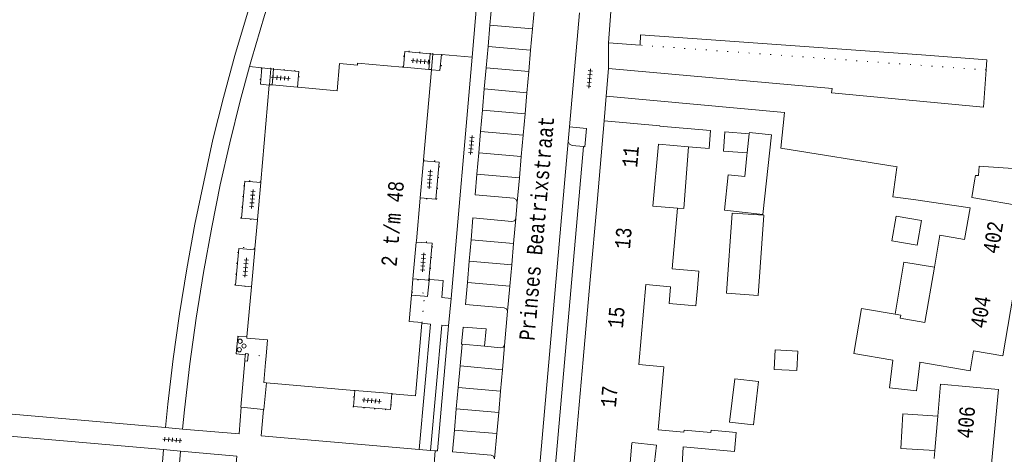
# Model space of a CAD drawing. Header units: metres. Extents: x 196790 to 198335, y 354523 to 356036.
# Tile 85 of 105: x 197760 to 197875, y 355250 to 355301. Entities that reach past the tile are written whole.
import ezdxf

# ---------------------------------------------------------------- set-up
doc = ezdxf.new("R2010")
doc.units = ezdxf.units.M
doc.linetypes.add('DGN Style 1', pattern=[1.160006, 0.00193, -1.158076])
doc.linetypes.add('DGN Style 2', pattern=[186.027128, 111.616277, -74.410851])
for name, color, linetype, lineweight in [('afdak', 252, 'DGN Style 2', 18), ('bij- of bedrijfsgebouw', 252, 'Continuous', 18), ('functiescheiding', 252, 'Continuous', 18), ('hoofdgebouw', 252, 'Continuous', 18), ('huisnummer BAG', 252, 'Continuous', 18), ('kant betonverharding', 252, 'Continuous', 18), ('kant klinkerverharding', 252, 'Continuous', 18), ('kant muur (extern)', 252, 'Continuous', 18), ('kant tegelverharding', 252, 'Continuous', 18), ('overig WOZ', 252, 'DGN Style 1', 18), ('straatnaam', 252, 'Continuous', 18), ('tuinhuis', 252, 'DGN Style 2', 18), ('verh betonsymbool', 2, 'Continuous', 0), ('verh tegelsymbool', 2, 'Continuous', 0), ('vlakafsluiter grijs', 252, 'DGN Style 2', 18), ('vlakafsluiter groen', 252, 'DGN Style 2', 18)]:
    doc.layers.add(name, color=color, linetype=linetype, lineweight=lineweight)
doc.styles.add('Style-Courier New', font='cour.ttf')

# ---------------------------------------------------------------- blocks, each defined once
blk = doc.blocks.new('S621')
at = {"layer": 'verh betonsymbool', "color": 252, "linetype": 'Continuous', "lineweight": 0}
for centre in [(-0.48, 0.24), (0.52, 0.24), (0.02, -0.26)]:
    blk.add_circle(centre, 0.25, dxfattribs=at)
blk = doc.blocks.new('S642')
at = {"layer": 'verh tegelsymbool', "color": 252}
for p, q in [((-1.12, 0), (1.12, 0)), ((-0.9, -0.25), (-0.9, 0.25)), ((-0.45, -0.25), (-0.45, 0.25)), ((0, -0.25), (0, 0.25)), ((0.45, -0.25), (0.45, 0.25)), ((0.9, -0.25), (0.9, 0.25))]:
    blk.add_line(p, q, dxfattribs=at)

msp = doc.modelspace()

# ---------------------------------------------------------------- linework, layer by layer
at = {"layer": 'afdak', "flags": 128}
for points in [[(197845.279, 355285.187), (197842.498, 355285.4), (197842.67, 355287.648), (197845.522, 355287.43)], [(197838.425, 355285.902), (197837.885, 355278.68), (197837.139, 355278.733)], [(197867.13, 355271.846), (197863.567, 355272.426), (197862.535, 355266.34)], [(197867.189, 355250.387), (197863.208, 355250.639), (197863.462, 355254.67), (197867.534, 355254.412)]]:
    msp.add_lwpolyline(points, dxfattribs=at)
at = {"layer": 'bij- of bedrijfsgebouw'}
msp.add_line((197843.532, 355278.131), (197847.213, 355277.919), dxfattribs=at)
at = {"layer": 'bij- of bedrijfsgebouw', "flags": 128}
for points in [[(197847.213, 355277.919), (197846.537, 355268.519), (197842.86, 355268.784), (197843.532, 355278.131)], [(197839.458, 355269.382), (197839.277, 355267.331), (197836.158, 355267.605), (197836.329, 355269.543)], [(197865.428, 355260.629), (197865.024, 355257.394), (197861.895, 355257.744), (197862.287, 355260.962)], [(197845.997, 355253.395), (197843.209, 355253.728), (197843.812, 355258.782), (197846.6, 355258.449), (197845.997, 355253.395)], [(197837.787, 355250.77), (197837.675, 355248.732), (197834.452, 355248.996), (197834.688, 355251.016)]]:
    msp.add_lwpolyline(points, dxfattribs=at)
at = {"layer": 'functiescheiding'}
for p, q in [((197820.208, 355299.707), (197815.229, 355300.141)), ((197819.988, 355297.217), (197815.012, 355297.651)), ((197819.769, 355294.726), (197814.795, 355295.16)), ((197819.55, 355292.236), (197814.577, 355292.67)), ((197819.33, 355289.746), (197814.36, 355290.179)), ((197819.111, 355287.255), (197814.143, 355287.689)), ((197818.891, 355284.765), (197813.925, 355285.198)), ((197818.672, 355282.275), (197813.708, 355282.708)), ((197817.996, 355274.595), (197813.036, 355275.044)), ((197812.82, 355272.53), (197817.776, 355272.1)), ((197817.557, 355269.609), (197812.606, 355270.046)), ((197811.752, 355260.284), (197816.695, 355259.835)), ((197816.476, 355257.349), (197811.531, 355257.782)), ((197811.31, 355255.28), (197816.256, 355254.853)), ((197816.038, 355252.372), (197811.089, 355252.779))]:
    msp.add_line(p, q, dxfattribs=at)
at = {"layer": 'hoofdgebouw'}
for p, q in [((197829.568, 355304.464), (197829.088, 355298.058)), ((197829.088, 355298.058), (197832.77, 355297.787)), ((197841.066, 355298.405), (197849.247, 355297.818)), ((197849.247, 355297.818), (197857.429, 355297.231)), ((197857.429, 355297.231), (197865.611, 355296.644)), ((197805.029, 355295.224), (197799.776, 355295.68)), ((197805.151, 355295.213), (197805.029, 355295.224)), ((197808.09, 355294.957), (197805.151, 355295.213)), ((197807.481, 355284.37), (197808.413, 355294.896)), ((197808.416, 355294.929), (197808.09, 355294.957)), ((197808.413, 355294.896), (197808.416, 355294.929)), ((197829.096, 355295.049), (197855.19, 355292.712)), ((197789.475, 355293.126), (197788.474, 355281.816)), ((197789.479, 355293.168), (197789.475, 355293.126)), ((197789.814, 355293.138), (197789.479, 355293.168)), ((197792.752, 355292.875), (197789.814, 355293.138)), ((197792.846, 355292.867), (197792.752, 355292.875)), ((197849.638, 355289.934), (197828.815, 355291.841)), ((197827.746, 355279.4), (197828.591, 355288.939)), ((197841.006, 355287.805), (197835.086, 355288.327)), ((197834.263, 355278.986), (197834.899, 355286.213)), ((197834.899, 355286.213), (197838.425, 355285.902)), ((197807.091, 355279.959), (197807.473, 355284.276)), ((197807.473, 355284.276), (197807.481, 355284.37)), ((197862.766, 355283.566), (197862.757, 355283.499)), ((197872.343, 355283.651), (197872.881, 355283.614)), ((197871.931, 355282.556), (197871.824, 355281.922)), ((197788.467, 355281.741), (197788.084, 355277.411)), ((197788.474, 355281.816), (197788.467, 355281.741)), ((197871.824, 355281.922), (197871.492, 355279.962)), ((197806.644, 355274.897), (197807.085, 355279.888)), ((197807.085, 355279.888), (197807.091, 355279.959)), ((197864.955, 355279.696), (197867.853, 355279.276)), ((197878.058, 355278.85), (197871.492, 355279.962)), ((197827.746, 355279.4), (197826.945, 355270.36)), ((197834.263, 355278.986), (197837.139, 355278.733)), ((197871.291, 355278.778), (197867.853, 355279.276)), ((197870.664, 355275.074), (197871.291, 355278.778)), ((197788.084, 355277.411), (197788.077, 355277.334)), ((197788.077, 355277.334), (197787.783, 355274.007)), ((197787.783, 355274.007), (197787.771, 355273.869)), ((197806.633, 355274.777), (197806.251, 355270.46)), ((197806.633, 355274.777), (197806.644, 355274.897)), ((197787.771, 355273.869), (197787.388, 355269.544)), ((197787.386, 355269.524), (197786.868, 355263.673)), ((197787.388, 355269.544), (197787.386, 355269.524)), ((197806.247, 355270.415), (197806.115, 355268.927)), ((197806.251, 355270.46), (197806.247, 355270.415)), ((197826.945, 355270.36), (197826.119, 355261.038)), ((197832.629, 355260.449), (197833.452, 355269.797)), ((197836.329, 355269.543), (197833.452, 355269.797)), ((197806.115, 355268.927), (197806.084, 355268.574)), ((197807.31, 355265.36), (197807.302, 355265.274)), ((197786.868, 355263.673), (197786.857, 355263.548)), ((197789.036, 355260.689), (197789.1, 355261.414)), ((197826.119, 355261.038), (197825.298, 355251.774)), ((197865.441, 355260.732), (197865.428, 355260.629)), ((197799.355, 355257.433), (197789.159, 355258.327)), ((197799.465, 355257.423), (197799.355, 355257.433)), ((197799.465, 355257.423), (197803.776, 355257.045)), ((197803.837, 355257.04), (197803.776, 355257.045)), ((197867.189, 355250.387), (197867.534, 355254.412)), ((197834.897, 355252.806), (197837.884, 355252.535)), ((197824.489, 355242.639), (197825.298, 355251.774)), ((197831.818, 355251.25), (197831.827, 355251.35)), ((197831.827, 355251.35), (197834.688, 355251.016)), ((197837.79, 355250.832), (197837.787, 355250.77)), ((197867.111, 355249.478), (197867.189, 355250.387))]:
    msp.add_line(p, q, dxfattribs=at)
at = {"layer": 'hoofdgebouw', "flags": 128}
for points in [[(197832.77, 355297.787), (197832.832, 355298.996), (197841.066, 355298.405)], [(197865.611, 355296.644), (197873.253, 355296.096), (197873.168, 355294.889)], [(197797.664, 355295.637), (197797.381, 355292.46), (197792.846, 355292.867)], [(197797.664, 355295.637), (197799.756, 355295.451), (197799.776, 355295.68)], [(197829.096, 355295.049), (197828.8, 355291.842), (197828.815, 355291.841)], [(197873.168, 355294.889), (197872.862, 355290.528), (197855.127, 355292.214), (197855.19, 355292.712)], [(197835.086, 355288.327), (197835.089, 355288.366), (197828.591, 355288.939)], [(197849.638, 355289.934), (197849.215, 355285.736), (197862.766, 355283.566)], [(197838.425, 355285.902), (197840.82, 355285.691), (197841.006, 355287.805)], [(197862.757, 355283.499), (197862.276, 355280.072), (197864.955, 355279.696)], [(197871.931, 355282.556), (197872.267, 355282.534), (197872.343, 355283.651)], [(197872.881, 355283.614), (197880.378, 355283.092), (197880.381, 355283.136)], [(197837.139, 355278.733), (197836.514, 355271.646), (197839.633, 355271.371), (197839.458, 355269.382)], [(197870.664, 355275.074), (197867.76, 355275.566), (197867.13, 355271.846)], [(197867.13, 355271.846), (197866.033, 355265.367), (197863.13, 355265.859), (197863.193, 355266.229), (197862.535, 355266.34)], [(197876.586, 355270.161), (197875.114, 355261.471), (197871.714, 355262.054)], [(197806.084, 355268.574), (197805.809, 355265.471), (197807.31, 355265.36)], [(197862.535, 355266.34), (197858.63, 355267.002), (197857.737, 355261.733), (197862.287, 355260.962)], [(197807.302, 355265.274), (197806.557, 355256.801), (197803.837, 355257.04)], [(197786.857, 355263.548), (197789.268, 355263.337), (197789.1, 355261.414)], [(197865.441, 355260.732), (197871.315, 355259.725), (197871.714, 355262.054)], [(197789.159, 355258.327), (197788.832, 355258.356), (197789.036, 355260.689)], [(197834.897, 355252.806), (197835.548, 355260.192), (197832.629, 355260.449)], [(197867.534, 355254.412), (197867.856, 355258.165), (197874.599, 355257.543), (197873.799, 355248.856)], [(197837.79, 355250.832), (197843.774, 355250.29), (197843.974, 355252.497), (197841.047, 355252.763), (197841.024, 355252.503), (197837.907, 355252.785), (197837.884, 355252.535)], [(197831.818, 355251.25), (197831.008, 355242.062), (197824.489, 355242.639)]]:
    msp.add_lwpolyline(points, dxfattribs=at)
at = {"layer": 'kant betonverharding'}
msp.add_line((197785.591, 355261.721), (197785.786, 355263.643), dxfattribs=at)
at = {"layer": 'kant betonverharding', "flags": 128}
for points in [[(197785.786, 355263.643), (197785.798, 355263.761), (197786.868, 355263.673)], [(197786.674, 355261.597), (197785.59, 355261.705), (197785.591, 355261.721)]]:
    msp.add_lwpolyline(points, dxfattribs=at)
at = {"layer": 'kant klinkerverharding'}
for p, q in [((197815.229, 355300.141), (197815.447, 355302.632)), ((197820.427, 355302.197), (197820.208, 355299.707)), ((197824.529, 355288.231), (197825.694, 355301.573)), ((197815.012, 355297.651), (197815.229, 355300.141)), ((197820.208, 355299.707), (197819.988, 355297.217)), ((197814.795, 355295.16), (197815.012, 355297.651)), ((197819.988, 355297.217), (197819.769, 355294.726)), ((197814.577, 355292.67), (197814.795, 355295.16)), ((197819.769, 355294.726), (197819.55, 355292.236)), ((197814.36, 355290.179), (197814.577, 355292.67)), ((197819.55, 355292.236), (197819.33, 355289.746)), ((197814.143, 355287.689), (197814.36, 355290.179)), ((197819.33, 355289.746), (197819.111, 355287.255)), ((197824.38, 355286.524), (197824.529, 355288.231)), ((197813.925, 355285.198), (197814.143, 355287.689)), ((197819.111, 355287.255), (197818.891, 355284.765)), ((197820.753, 355245.215), (197824.38, 355286.524)), ((197822.6, 355245.5), (197826.169, 355285.927)), ((197813.708, 355282.708), (197813.925, 355285.198)), ((197818.891, 355284.765), (197818.672, 355282.275)), ((197818.672, 355282.275), (197818.423, 355279.446)), ((197818.423, 355279.446), (197818.253, 355277.517)), ((197818.253, 355277.517), (197817.996, 355274.595)), ((197813.036, 355275.044), (197812.82, 355272.53)), ((197817.996, 355274.595), (197817.776, 355272.1)), ((197812.82, 355272.53), (197812.606, 355270.046)), ((197817.776, 355272.1), (197817.557, 355269.609)), ((197817.557, 355269.609), (197817.3, 355266.691)), ((197817.3, 355266.691), (197816.947, 355262.694)), ((197811.975, 355262.813), (197811.752, 355260.284)), ((197811.975, 355262.813), (197814.603, 355262.583)), ((197816.947, 355262.694), (197816.695, 355259.835)), ((197811.752, 355260.284), (197811.531, 355257.782)), ((197816.695, 355259.835), (197816.476, 355257.349)), ((197811.531, 355257.782), (197811.31, 355255.28)), ((197816.476, 355257.349), (197816.256, 355254.853)), ((197811.31, 355255.28), (197811.089, 355252.779)), ((197816.256, 355254.853), (197816.038, 355252.372)), ((197816.038, 355252.372), (197815.779, 355249.434))]:
    msp.add_line(p, q, dxfattribs=at)
at = {"layer": 'kant klinkerverharding', "flags": 128}
for points in [[(197826.169, 355285.927), (197824.829, 355286.054), (197824.517, 355286.205), (197824.38, 355286.524)], [(197813.708, 355282.708), (197813.497, 355280.291), (197818.016, 355279.891), (197818.312, 355279.753), (197818.423, 355279.446)], [(197818.253, 355277.517), (197818.084, 355277.253), (197817.779, 355277.182), (197813.256, 355277.598), (197813.036, 355275.044)], [(197812.606, 355270.046), (197812.385, 355267.479), (197816.899, 355267.091), (197817.177, 355266.968), (197817.3, 355266.691)], [(197814.603, 355262.583), (197816.499, 355262.417), (197816.779, 355262.466), (197816.947, 355262.694)], [(197811.089, 355252.779), (197810.865, 355250.246), (197815.378, 355249.853), (197815.666, 355249.727), (197815.779, 355249.434)]]:
    msp.add_lwpolyline(points, dxfattribs=at)
at = {"layer": 'kant muur (extern)'}
for p, q in [((197808.09, 355294.957), (197808.247, 355296.776)), ((197808.247, 355296.776), (197808.577, 355296.747)), ((197808.416, 355294.929), (197808.577, 355296.747)), ((197789.479, 355293.168), (197789.643, 355295.02)), ((197789.643, 355295.02), (197789.971, 355294.992)), ((197789.971, 355294.992), (197789.814, 355293.138)), ((197786.674, 355261.597), (197786.62, 355260.871)), ((197786.677, 355261.626), (197786.674, 355261.597)), ((197788.783, 355255.204), (197786.205, 355255.475))]:
    msp.add_line(p, q, dxfattribs=at)
at = {"layer": 'kant muur (extern)', "flags": 128}
for points in [[(197786.996, 355261.598), (197786.939, 355260.847), (197786.62, 355260.871)], [(197786.996, 355261.598), (197787.004, 355261.715), (197786.685, 355261.739), (197786.677, 355261.626)], [(197786.62, 355260.871), (197786.142, 355255.482), (197786.205, 355255.475)], [(197789.159, 355258.327), (197788.836, 355255.198), (197788.783, 355255.204)]]:
    msp.add_lwpolyline(points, dxfattribs=at)
at = {"layer": 'kant tegelverharding'}
for p, q in [((197813.149, 355296.38), (197813.938, 355305.445)), ((197829.096, 355295.049), (197829.088, 355298.058)), ((197809.57, 355296.691), (197808.577, 355296.747)), ((197809.402, 355294.842), (197809.57, 355296.691)), ((197810.695, 355268.183), (197813.149, 355296.38)), ((197788.442, 355293.26), (197788.609, 355295.139)), ((197788.609, 355295.139), (197789.643, 355295.02)), ((197828.591, 355288.939), (197828.815, 355291.841)), ((197806.084, 355268.574), (197807.579, 355268.449)), ((197809.626, 355265.064), (197808.309, 355250.413)), ((197810.409, 355264.992), (197809.626, 355265.064)), ((197777.133, 355250.513), (197703.182, 355256.92)), ((197808.309, 355250.413), (197808.854, 355250.366))]:
    msp.add_line(p, q, dxfattribs=at)
at = {"layer": 'kant tegelverharding', "flags": 128}
for points in [[(197792.427, 355317.48), (197790.553, 355312.478), (197788.8, 355307.432), (197788.487, 355306.491), (197786.911, 355301.544), (197785.435, 355296.566), (197784.106, 355291.684), (197782.895, 355286.772), (197780.788, 355276.876), (197779.836, 355271.638), (197778.993, 355266.381), (197778.26, 355261.107), (197777.641, 355255.819), (197777.351, 355253.087)], [(197790.909, 355307.428), (197790.548, 355306.385), (197788.91, 355301.274), (197787.385, 355296.129), (197787.161, 355295.306)], [(197808.247, 355296.776), (197805.312, 355297.065), (197805.151, 355295.213)], [(197787.161, 355295.306), (197786.063, 355291.265), (197784.856, 355286.372), (197783.754, 355281.454), (197782.753, 355276.515), (197781.788, 355271.203), (197780.933, 355265.872), (197780.193, 355260.524), (197779.57, 355255.161), (197779.334, 355252.911)], [(197789.971, 355294.992), (197792.918, 355294.728), (197792.752, 355292.875)], [(197808.413, 355294.896), (197809.401, 355294.834), (197809.402, 355294.842)], [(197789.475, 355293.126), (197788.439, 355293.229), (197788.442, 355293.26)], [(197826.169, 355285.927), (197826.311, 355285.913), (197826.508, 355288.046), (197824.529, 355288.231)], [(197807.473, 355284.276), (197809.3, 355284.128), (197808.935, 355279.803), (197807.091, 355279.959)], [(197788.084, 355277.411), (197786.219, 355277.581), (197786.616, 355281.902), (197788.467, 355281.741)], [(197787.388, 355269.544), (197785.546, 355269.722), (197785.916, 355274.029), (197787.771, 355273.869)], [(197806.251, 355270.46), (197808.099, 355270.308), (197808.488, 355274.626), (197806.633, 355274.777)], [(197807.579, 355268.449), (197807.963, 355268.417), (197808.129, 355270.249)], [(197808.129, 355270.249), (197808.143, 355270.407), (197808.183, 355270.404)], [(197808.183, 355270.404), (197809.771, 355270.286), (197809.616, 355268.27), (197810.695, 355268.183)], [(197777.351, 355253.087), (197727.139, 355257.46), (197727.953, 355267.891)], [(197807.302, 355265.274), (197808.285, 355265.186), (197806.97, 355250.524)], [(197808.854, 355250.366), (197809.112, 355250.344), (197810.409, 355264.992)], [(197811.975, 355262.813), (197811.9, 355262.822), (197812.099, 355264.836), (197814.785, 355264.606), (197814.603, 355262.583)], [(197799.465, 355257.423), (197799.295, 355255.557), (197803.63, 355255.181), (197803.776, 355257.045)], [(197779.334, 355252.911), (197785.937, 355252.334), (197786.205, 355255.475)], [(197806.97, 355250.524), (197788.529, 355252.121), (197788.783, 355255.204)], [(197777.761, 355205.335), (197777.569, 355207.331), (197776.807, 355217.444), (197776.567, 355222.645), (197776.435, 355227.849), (197776.445, 355238.204), (197776.619, 355243.379), (197776.967, 355248.545), (197777.133, 355250.513)], [(197779.114, 355250.327), (197778.966, 355248.417), (197778.642, 355243.231), (197778.472, 355238.037), (197778.459, 355227.646), (197778.587, 355222.531), (197778.817, 355217.419), (197779.163, 355212.232), (197779.642, 355206.708)], [(197785.412, 355246.722), (197785.68, 355249.75), (197779.114, 355250.327)]]:
    msp.add_lwpolyline(points, dxfattribs=at)
at = {"layer": 'overig WOZ'}
for p, q in [((197873.168, 355294.889), (197832.77, 355297.787)), ((197808.247, 355296.776), (197808.577, 355296.747)), ((197789.643, 355295.02), (197789.971, 355294.992)), ((197809.402, 355294.842), (197808.416, 355294.929)), ((197788.442, 355293.26), (197789.479, 355293.168)), ((197808.129, 355270.249), (197806.247, 355270.415)), ((197807.31, 355265.36), (197807.579, 355268.449)), ((197785.786, 355263.643), (197786.857, 355263.548)), ((197785.591, 355261.721), (197786.677, 355261.626)), ((197786.674, 355261.597), (197786.62, 355260.871)), ((197786.677, 355261.626), (197786.674, 355261.597)), ((197786.996, 355261.598), (197789.1, 355261.414))]:
    msp.add_line(p, q, dxfattribs=at)
at = {"layer": 'overig WOZ', "flags": 128}
for points in [[(197808.247, 355296.776), (197808.256, 355296.88), (197805.196, 355297.146), (197805.029, 355295.224)], [(197808.577, 355296.747), (197808.586, 355296.851), (197809.682, 355296.756), (197809.512, 355294.832), (197809.402, 355294.842)], [(197789.643, 355295.02), (197789.65, 355295.091), (197788.554, 355295.189), (197788.383, 355293.265), (197788.442, 355293.26)], [(197789.971, 355294.992), (197789.977, 355295.062), (197793.018, 355294.789), (197792.846, 355292.867)], [(197807.481, 355284.37), (197809.404, 355284.2), (197809.007, 355279.718), (197807.085, 355279.888)], [(197788.474, 355281.816), (197786.552, 355281.987), (197786.155, 355277.504), (197788.077, 355277.334)], [(197787.783, 355274.007), (197785.861, 355274.177), (197785.464, 355269.695), (197787.386, 355269.524)], [(197808.183, 355270.404), (197808.565, 355274.727), (197806.644, 355274.897)], [(197808.183, 355270.404), (197808.169, 355270.245), (197808.129, 355270.249)], [(197806.115, 355268.927), (197807.609, 355268.795), (197807.579, 355268.449)], [(197785.591, 355261.721), (197785.761, 355263.645), (197785.786, 355263.643)], [(197786.996, 355261.598), (197786.939, 355260.847), (197786.62, 355260.871)], [(197803.837, 355257.04), (197803.669, 355255.117), (197799.186, 355255.51), (197799.355, 355257.433)]]:
    msp.add_lwpolyline(points, dxfattribs=at)
at = {"layer": 'tuinhuis'}
for p, q in [((197845.279, 355285.187), (197845.522, 355287.43)), ((197845.522, 355287.43), (197845.537, 355287.567)), ((197845.537, 355287.567), (197848.101, 355287.289)), ((197848.101, 355287.289), (197847.092, 355277.999)), ((197844.98, 355282.439), (197845.247, 355284.892)), ((197845.247, 355284.892), (197845.279, 355285.187)), ((197842.609, 355278.486), (197843.061, 355282.647)), ((197843.061, 355282.647), (197844.98, 355282.439)), ((197847.092, 355277.999), (197842.609, 355278.486)), ((197862.669, 355277.811), (197862.17, 355274.923)), ((197865.622, 355277.301), (197862.669, 355277.811)), ((197865.123, 355274.413), (197865.622, 355277.301)), ((197862.17, 355274.923), (197865.123, 355274.413)), ((197848.42, 355259.884), (197848.545, 355262.159)), ((197848.545, 355262.159), (197851.197, 355262.013)), ((197851.197, 355262.013), (197851.072, 355259.738)), ((197851.072, 355259.738), (197848.42, 355259.884))]:
    msp.add_line(p, q, dxfattribs=at)
at = {"layer": 'vlakafsluiter grijs'}
for p, q in [((197810.695, 355268.183), (197810.409, 355264.992)), ((197777.351, 355253.087), (197779.334, 355252.911)), ((197779.114, 355250.327), (197777.133, 355250.513)), ((197808.309, 355250.413), (197806.97, 355250.524)), ((197808.854, 355250.366), (197808.65, 355247.778))]:
    msp.add_line(p, q, dxfattribs=at)
at = {"layer": 'vlakafsluiter groen'}
for p, q in [((197809.57, 355296.691), (197813.149, 355296.38)), ((197787.161, 355295.306), (197788.609, 355295.139))]:
    msp.add_line(p, q, dxfattribs=at)

# ---------------------------------------------------------------- block references
at = {"layer": 'verh betonsymbool', "color": 7, "linetype": 'Continuous', "lineweight": 0, "rotation": 84.20389934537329}
msp.add_blockref('S621', (197786.256, 355262.626), dxfattribs=at)
at = {"layer": 'verh tegelsymbool'}
for p, rotation in [((197807.151, 355295.897), 175.6979888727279), ((197826.864, 355293.896), 85.00791883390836), ((197790.811, 355293.965), 175.6979888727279), ((197813.054, 355286.119), 85.00791883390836), ((197808.205, 355282.117), 265.6979888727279), ((197787.487, 355279.805), 265.6979888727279), ((197786.716, 355271.791), 265.6979888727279), ((197807.435, 355272.407), 265.6979888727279), ((197801.426, 355256.223), 355.0079188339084), ((197778.162, 355251.643), 174.9508335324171)]:
    msp.add_blockref('S642', p, dxfattribs=dict(at, rotation=rotation))

# ---------------------------------------------------------------- texts
at = {"layer": 'huisnummer BAG', "style": 'Style-Courier New', "width": 0.694444}
for s, rotation, p in [('11', 84.95083, (197832.424, 355283.433)), ('2 t/m 48', 84.95083, (197804.328, 355271.847)), ('402', 80.38697, (197874.564, 355273.306)), ('13', 84.95083, (197831.582, 355273.903)), ('404', 80.38697, (197873.091, 355264.586)), ('15', 84.95083, (197830.762, 355264.643)), ('17', 84.95083, (197829.937, 355255.379)), ('406', 84.72259, (197871.557, 355251.744))]:
    msp.add_text(s, height=1.8, rotation=rotation, dxfattribs=at).set_placement(p)
at = {"layer": 'straatnaam', "style": 'Style-Courier New', "width": 0.694444}
msp.add_text('Prinses Beatrixstraat', height=1.8, rotation=84.95083, dxfattribs=at).set_placement((197820.434, 355263.2))

doc.saveas('drawing.dxf')
